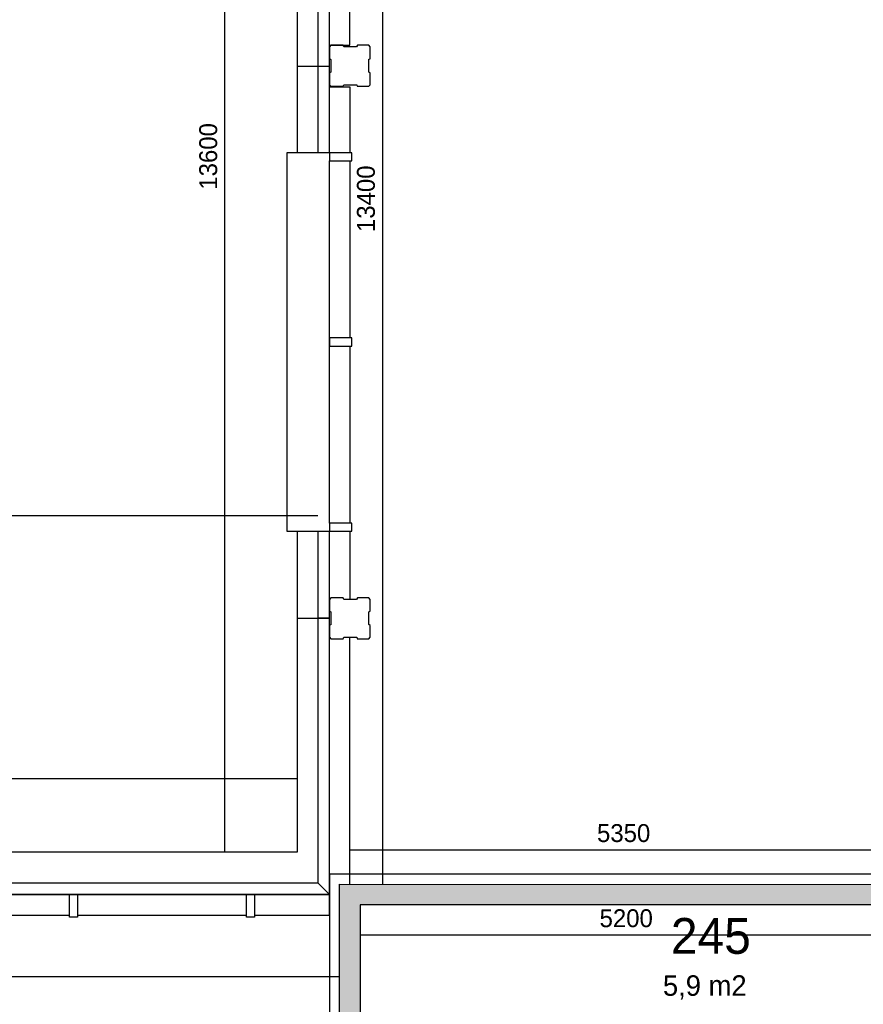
# Model space of a CAD drawing. Extents: x 393774 to 561444, y -100020 to -6220.
# Tile 20 of 47: x 519419 to 527660, y -70393 to -60770. Entities that reach past the tile are written whole.
import ezdxf

# ---------------------------------------------------------------- set-up
doc = ezdxf.new("R2010")
doc.units = 0
doc.header["$MEASUREMENT"] = 0
doc.header["$PDMODE"] = 35
doc.header["$PDSIZE"] = -0.5
doc.layers.get('0').update_dxf_attribs({"linetype": 'CONTINUOUS'})
doc.layers.get('DEFPOINTS').update_dxf_attribs({"linetype": 'CONTINUOUS'})
for name, color, linetype in [('AA$1A---_ARCEER', 252, 'CONTINUOUS'), ('AL21----_BUITENWAND', 252, 'CONTINUOUS'), ('AL22----_BINNENWAND', 252, 'CONTINUOUS'), ('AL31----_BUITENKOZIJN', 252, 'CONTINUOUS'), ('AL32----_BINNENKOZIJN', 252, 'CONTINUOUS'), ('AM$1A---_MAATVOERING', 252, 'CONTINUOUS'), ('Betonpalen', 252, 'CONTINUOUS'), ('LAYER01', 252, 'CONTINUOUS'), ('M2', 252, 'CONTINUOUS'), ('OMPARTIMENTERING', 252, 'CONTINUOUS')]:
    doc.layers.add(name, color=color, linetype=linetype)
doc.styles.add('B-01', font='b-gbp')
doc.dimstyles.new('BBA_STAND', dxfattribs={"dimtxt": 175, "dimasz": 1, "dimexe": 1, "dimexo": 0.001, "dimgap": 75, "dimtad": 1, "dimdec": 0, "dimzin": 0, "dimdsep": 46, "dimtxsty": 'B-01', "dimblk": 'NONE', "dimblk1": 'NONE', "dimblk2": 'PIJL1', "dimcen": 1, "dimse1": 1, "dimse2": 1, "dimclrd": 256, "dimclre": 1, "dimclrt": 256, "dimadec": 0, "dimazin": 0, "dimtfac": 1, "dimtdec": 0, "dimtmove": 0, "dimatfit": 0, "dimldrblk": 'PIJL1', "dimfxl": 1, "dimtolj": 1, "dimtzin": 0, "dimarcsym": 0})

# ---------------------------------------------------------------- blocks, each defined once
blk = doc.blocks.new('*D52')
at = {"layer": 'AM$1A---_MAATVOERING', "lineweight": -2, "transparency": 16777216}
blk.add_line((522964.9, -55820.1), (522964.9, -69219.9), dxfattribs=at)
at = {"layer": 'DEFPOINTS', "color": 0, "transparency": 16777216}
for p in [(523161.8, -55820.1), (522964.9, -69219.9), (523160.7, -69219.9)]:
    blk.add_point(p, dxfattribs=at)
at = {"layer": 'AM$1A---_MAATVOERING', "transparency": 16777216, "insert": (522802.4, -62520), "char_height": 175, "attachment_point": 5, "rotation": 90, "style": 'B-01'}
blk.add_mtext('\\A1;13400', dxfattribs=at)
blk = doc.blocks.new('_None')
blk = doc.blocks.new('PIJL1')
at = {"color": 1, "linetype": 'ByBlock'}
blk.add_line((0, 82.6), (0, -82.6), dxfattribs=at)
blk.add_solid([(-100, 16.7), (-100, -16.7), (0, 0)], dxfattribs=at)
blk = doc.blocks.new('*D58')
at = {"layer": 'AM$1A---_MAATVOERING', "lineweight": -2, "transparency": 16777216}
blk.add_line((522644.3, -68883.1), (527994.3, -68883.1), dxfattribs=at)
at = {"layer": 'DEFPOINTS', "color": 0, "transparency": 16777216}
for p in [(522644.3, -68641.1), (527994.3, -68641.1), (527994.3, -68883.1)]:
    blk.add_point(p, dxfattribs=at)
at = {"layer": 'AM$1A---_MAATVOERING', "transparency": 16777216, "insert": (525319.3, -68720.6), "char_height": 175, "attachment_point": 5, "style": 'B-01'}
blk.add_mtext('\\A1;5350', dxfattribs=at)
blk = doc.blocks.new('*D62')
at = {"layer": 'AM$1A---_MAATVOERING', "lineweight": -2, "transparency": 16777216}
blk.add_line((522744.3, -69715.1), (527944.3, -69715.1), dxfattribs=at)
at = {"layer": 'DEFPOINTS', "color": 0, "transparency": 16777216}
for p in [(527944.3, -69715.1), (522744.3, -69811.1), (527944.3, -69811.1)]:
    blk.add_point(p, dxfattribs=at)
at = {"layer": 'AM$1A---_MAATVOERING', "transparency": 16777216, "insert": (525344.3, -69552.6), "char_height": 175, "attachment_point": 5, "style": 'B-01'}
blk.add_mtext('\\A1;5200', dxfattribs=at)
blk = doc.blocks.new('*D63')
at = {"layer": 'AM$1A---_MAATVOERING', "lineweight": -2, "transparency": 16777216}
blk.add_line((522544.3, -70124.1), (514594.3, -70124.1), dxfattribs=at)
at = {"layer": 'DEFPOINTS', "color": 0, "transparency": 16777216}
for p in [(514594.3, -66333.1), (522544.3, -66333.1), (514594.3, -70124.1)]:
    blk.add_point(p, dxfattribs=at)
at = {"layer": 'AM$1A---_MAATVOERING', "transparency": 16777216, "insert": (518569.3, -69961.6), "char_height": 175, "attachment_point": 5, "style": 'B-01'}
blk.add_mtext('\\A1;7950', dxfattribs=at)
blk = doc.blocks.new('*D152')
at = {"layer": 'AM$1A---_MAATVOERING', "lineweight": -2, "transparency": 16777216}
blk.add_line((521424.4, -68906.1), (521424.4, -55306.1), dxfattribs=at)
at = {"layer": 'DEFPOINTS', "color": 0, "transparency": 16777216}
for p in [(521424.4, -55306.1), (522130.4, -55306.1), (521843.1, -68906.1)]:
    blk.add_point(p, dxfattribs=at)
at = {"layer": 'AM$1A---_MAATVOERING', "transparency": 16777216, "insert": (521261.9, -62106.1), "char_height": 175, "attachment_point": 5, "rotation": 90, "style": 'B-01'}
blk.add_mtext('\\A1;13600', dxfattribs=at)
blk = doc.blocks.new('*D153')
at = {"layer": 'AM$1A---_MAATVOERING', "lineweight": -2, "transparency": 16777216}
blk.add_line((522130.3, -68190.1), (497930.3, -68190.1), dxfattribs=at)
at = {"layer": 'DEFPOINTS', "color": 0, "transparency": 16777216}
for p in [(522130.3, -67763.1), (497930.3, -68190.1), (497930.3, -68906.2)]:
    blk.add_point(p, dxfattribs=at)
at = {"layer": 'AM$1A---_MAATVOERING', "transparency": 16777216, "insert": (510030.3, -68027.6), "char_height": 175, "attachment_point": 5, "style": 'B-01'}
blk.add_mtext('\\A1;24200', dxfattribs=at)

msp = doc.modelspace()

# ---------------------------------------------------------------- hatches: boundary and pattern name
at = {"layer": 'AA$1A---_ARCEER'}
msp.add_hatch(color=256, dxfattribs=at).paths.add_polyline_path([(522744.3, -69419.9), (527944.3, -69420.3), (527944.3, -75724.8), (528144.3, -75724.8), (528243.9, -75724.8), (528243.9, -75474.8), (528144.3, -75474.8), (528144.3, -69220.3), (528094.3, -69220.3), (528094.3, -69220.3), (527994.3, -69220.3), (527994.3, -69220.3), (522544.3, -69219.9), (522544.3, -75620.1), (522444.3, -75620.1), (522444.3, -75724.4), (522544.3, -75724.4), (522744.3, -75724.4)])

# ---------------------------------------------------------------- linework, layer by layer
at = {"layer": 'AL21----_BUITENWAND'}
for p, q in [((522130.3, -60370.1), (522130.3, -62070.1)), ((522330.3, -60370.1), (522330.3, -62070.1)), ((522444.3, -62070.1), (522444.3, -60370.1)), ((522644.3, -61020.1), (522644.3, -60370.1)), ((522444.3, -61020.1), (522644.3, -61020.1)), ((522130.3, -61222.9), (522444.3, -61222.9)), ((522444.3, -61425.8), (522644.3, -61425.8)), ((522644.3, -61425.8), (522644.3, -62070.1)), ((522444.3, -69520.1), (522444.3, -69320.2))]:
    msp.add_line(p, q, dxfattribs=at)
for points in [[(522130.3, -65770.1), (522130.3, -66620.1)], [(522130.3, -65770.1), (522130.3, -66620.1)], [(522330.3, -65770.1), (522330.3, -66620.1)], [(522330.3, -65770.1), (522330.3, -66620.1)], [(522444.3, -66620.1), (522444.3, -65770.1)], [(522444.3, -66620.1), (522444.3, -65770.1)], [(522644.3, -65770.1), (522644.3, -66435.1)], [(522644.3, -65770.1), (522644.3, -66435.1)], [(522130.3, -66620.1), (522130.3, -68906.1)], [(522130.3, -66620.1), (522130.3, -68906.1)], [(522130.3, -66620.1), (522330.3, -66620.1)], [(522130.3, -66620.1), (522330.3, -66620.1)], [(522330.3, -66620.1), (522444.3, -66620.1)], [(522330.3, -66620.1), (522444.3, -66620.1)], [(522130.3, -68906.1), (517244.3, -68906.1)], [(522130.3, -68906.1), (517244.3, -68906.1)], [(501044.2, -69320.2), (522444.2, -69320.1)], [(518174.3, -69520.1), (519904.3, -69520.1)], [(519984.3, -69520.1), (521634.3, -69520.1)], [(521714.3, -69520.1), (522444.3, -69520.1)]]:
    msp.add_lwpolyline(points, dxfattribs=at)
for points in [[(522330.3, -66620.1), (522330.3, -69206.2), (522444.3, -69320.2), (522444.3, -66620.1)], [(522330.3, -66620.1), (522330.3, -69206.2), (522444.3, -69320.2), (522444.3, -66620.1)], [(517244.3, -69206.1), (522330.3, -69206.1), (522444.3, -69320.1), (517244.3, -69320.1)], [(517244.3, -69206.1), (522330.3, -69206.1), (522444.3, -69320.1), (517244.3, -69320.1)], [(519904.3, -69320.1), (519984.3, -69320.1), (519984.3, -69540.1), (519904.3, -69540.1)], [(521634.3, -69320.1), (521714.3, -69320.1), (521714.3, -69540.1), (521634.3, -69540.1)]]:
    msp.add_lwpolyline(points, close=True, dxfattribs=at)
at = {"layer": 'AL22----_BINNENWAND'}
for points in [[(522330.3, -65620.1), (494644.3, -65620.1), (494644.3, -100020.1), (529044.3, -100020.1), (529044.3, -88834)], [(522544.3, -75620.1), (522544.3, -69219.9)], [(522544.3, -69219.9), (528144.3, -69220.3)], [(522744.3, -69419.9), (522744.3, -75724.4)], [(527944.3, -69420.3), (522744.3, -69419.9)]]:
    msp.add_lwpolyline(points, dxfattribs=at)
at = {"layer": 'AL31----_BUITENKOZIJN'}
for points in [[(522330.3, -62070.1), (522030.3, -62070.1), (522030.3, -65770.1), (522130.3, -65770.1)], [(522444.3, -62070.1), (522030.3, -62070.1), (522030.3, -65770.1), (522130.3, -65770.1)], [(522444.3, -65690.1), (522444.3, -62150.1)], [(522644.3, -62150.1), (522644.3, -63880.1)], [(522444.3, -63960.1), (522444.3, -63880.1)], [(522444.3, -63960.1), (522444.3, -63880.1)], [(522644.3, -63960.1), (522644.3, -65690.1)], [(522030.3, -65770.1), (522444.3, -65770.1)]]:
    msp.add_lwpolyline(points, dxfattribs=at)
for points in [[(522444.3, -62070.1), (522444.3, -62150.1), (522664.3, -62150.1), (522664.3, -62070.1)], [(522444.3, -62070.1), (522444.3, -62150.1), (522664.3, -62150.1), (522664.3, -62070.1)], [(522444.3, -63880.1), (522444.3, -63960.1), (522664.3, -63960.1), (522664.3, -63880.1)], [(522444.3, -63880.1), (522444.3, -63960.1), (522664.3, -63960.1), (522664.3, -63880.1)], [(522444.3, -65690.1), (522444.3, -65770.1), (522664.3, -65770.1), (522664.3, -65690.1)], [(522444.3, -65690.1), (522444.3, -65770.1), (522664.3, -65770.1), (522664.3, -65690.1)]]:
    msp.add_lwpolyline(points, close=True, dxfattribs=at)
at = {"layer": 'AL32----_BINNENKOZIJN'}
msp.add_lwpolyline([(522644.3, -69219.9), (522644.3, -66805.1)], dxfattribs=at)
at = {"layer": 'Betonpalen'}
for p, q in [((522459.4, -61020.1), (522444.4, -61035.1)), ((522459.4, -61020.1), (522444.4, -61035.1)), ((522444.4, -61035.1), (522444.4, -61150.1)), ((522444.4, -61035.1), (522444.4, -61150.1)), ((522580.4, -61020.1), (522459.4, -61020.1)), ((522580.4, -61020.1), (522459.4, -61020.1)), ((522585.4, -61035.1), (522580.4, -61020.1)), ((522585.4, -61035.1), (522580.4, -61020.1)), ((522710.4, -61035.1), (522585.4, -61035.1)), ((522710.4, -61035.1), (522585.4, -61035.1)), ((522718.4, -61020.1), (522710.4, -61035.1)), ((522718.4, -61020.1), (522710.4, -61035.1)), ((522829.4, -61020.1), (522718.4, -61020.1)), ((522829.4, -61020.1), (522718.4, -61020.1)), ((522844.4, -61035.1), (522829.4, -61020.1)), ((522844.4, -61035.1), (522829.4, -61020.1)), ((522844.4, -61152.1), (522844.4, -61035.1)), ((522844.4, -61152.1), (522844.4, -61035.1)), ((522444.4, -61150.1), (522459.4, -61158.1)), ((522444.4, -61150.1), (522459.4, -61158.1)), ((522459.4, -61158.1), (522459.4, -61283.1)), ((522459.4, -61158.1), (522459.4, -61283.1)), ((522829.4, -61157.1), (522844.4, -61152.1)), ((522829.4, -61157.1), (522844.4, -61152.1)), ((522829.4, -61282.1), (522829.4, -61157.1)), ((522829.4, -61282.1), (522829.4, -61157.1)), ((522459.4, -61283.1), (522444.4, -61288.1)), ((522459.4, -61283.1), (522444.4, -61288.1)), ((522444.4, -61288.1), (522444.4, -61405.1)), ((522444.4, -61288.1), (522444.4, -61405.1)), ((522844.4, -61290.1), (522829.4, -61282.1)), ((522844.4, -61290.1), (522829.4, -61282.1)), ((522844.4, -61405.1), (522844.4, -61290.1)), ((522844.4, -61405.1), (522844.4, -61290.1)), ((522444.4, -61405.1), (522459.4, -61420.1)), ((522444.4, -61405.1), (522459.4, -61420.1)), ((522459.4, -61420.1), (522578.4, -61420.1)), ((522459.4, -61420.1), (522578.4, -61420.1)), ((522578.4, -61420.1), (522586.4, -61405.1)), ((522578.4, -61420.1), (522586.4, -61405.1)), ((522586.4, -61405.1), (522711.4, -61405.1)), ((522586.4, -61405.1), (522711.4, -61405.1)), ((522711.4, -61405.1), (522716.4, -61420.1)), ((522711.4, -61405.1), (522716.4, -61420.1)), ((522716.4, -61420.1), (522829.4, -61420.1)), ((522716.4, -61420.1), (522829.4, -61420.1)), ((522829.4, -61420.1), (522844.4, -61405.1)), ((522829.4, -61420.1), (522844.4, -61405.1)), ((522459.4, -66420.1), (522444.4, -66435.1)), ((522459.4, -66420.1), (522444.4, -66435.1)), ((522444.4, -66435.1), (522444.4, -66550.1)), ((522444.4, -66435.1), (522444.4, -66550.1)), ((522580.4, -66420.1), (522459.4, -66420.1)), ((522580.4, -66420.1), (522459.4, -66420.1)), ((522585.4, -66435.1), (522580.4, -66420.1)), ((522585.4, -66435.1), (522580.4, -66420.1)), ((522710.4, -66435.1), (522585.4, -66435.1)), ((522710.4, -66435.1), (522585.4, -66435.1)), ((522718.4, -66420.1), (522710.4, -66435.1)), ((522718.4, -66420.1), (522710.4, -66435.1)), ((522829.4, -66420.1), (522718.4, -66420.1)), ((522829.4, -66420.1), (522718.4, -66420.1)), ((522844.4, -66435.1), (522829.4, -66420.1)), ((522844.4, -66435.1), (522829.4, -66420.1)), ((522844.4, -66552.1), (522844.4, -66435.1)), ((522844.4, -66552.1), (522844.4, -66435.1)), ((522444.4, -66550.1), (522459.4, -66558.1)), ((522444.4, -66550.1), (522459.4, -66558.1)), ((522459.4, -66558.1), (522459.4, -66683.1)), ((522459.4, -66558.1), (522459.4, -66683.1)), ((522829.4, -66557.1), (522844.4, -66552.1)), ((522829.4, -66557.1), (522844.4, -66552.1)), ((522829.4, -66682.1), (522829.4, -66557.1)), ((522829.4, -66682.1), (522829.4, -66557.1)), ((522459.4, -66683.1), (522444.4, -66688.1)), ((522459.4, -66683.1), (522444.4, -66688.1)), ((522844.4, -66690.1), (522829.4, -66682.1)), ((522844.4, -66690.1), (522829.4, -66682.1)), ((522444.4, -66688.1), (522444.4, -66805.1)), ((522444.4, -66688.1), (522444.4, -66805.1)), ((522844.4, -66805.1), (522844.4, -66690.1)), ((522844.4, -66805.1), (522844.4, -66690.1)), ((522444.4, -66805.1), (522459.4, -66820.1)), ((522444.4, -66805.1), (522459.4, -66820.1)), ((522459.4, -66820.1), (522578.4, -66820.1)), ((522459.4, -66820.1), (522578.4, -66820.1)), ((522578.4, -66820.1), (522586.4, -66805.1)), ((522578.4, -66820.1), (522586.4, -66805.1)), ((522586.4, -66805.1), (522711.4, -66805.1)), ((522586.4, -66805.1), (522711.4, -66805.1)), ((522711.4, -66805.1), (522716.4, -66820.1)), ((522711.4, -66805.1), (522716.4, -66820.1)), ((522716.4, -66820.1), (522829.4, -66820.1)), ((522716.4, -66820.1), (522829.4, -66820.1)), ((522829.4, -66820.1), (522844.4, -66805.1)), ((522829.4, -66820.1), (522844.4, -66805.1))]:
    msp.add_line(p, q, dxfattribs=at)
at = {"layer": 'OMPARTIMENTERING', "ltscale": 800}
msp.add_lwpolyline([(522444.3, -85850.5), (528243.2, -85850.5), (528244.3, -69120), (522444.3, -69120)], close=True, dxfattribs=at)

# ---------------------------------------------------------------- texts
at = {"layer": 'LAYER01', "style": 'B-01'}
msp.add_text('245', height=350, rotation=0, dxfattribs=at).set_placement((525781, -69899.4))
at = {"layer": 'M2', "insert": (525703, -70109.3), "char_height": 200, "width": 1805, "attachment_point": 1, "style": 'B-01'}
msp.add_mtext('5,9 m2', dxfattribs=at)

# ---------------------------------------------------------------- dimensions: what is measured, and where the dimension line sits
at = {"layer": 'AM$1A---_MAATVOERING'}
for base, p1, p2, picture, middle in [((521424.4, -55306.1), (521843.1, -68906.1), (522130.4, -55306.1), '*D152', (521261.9, -62106.1)), ((522964.9, -69219.9), (523161.8, -55820.1), (523160.7, -69219.9), '*D52', (522802.4, -62520))]:
    dim = msp.add_linear_dim(base=base, p1=p1, p2=p2, angle=270, dimstyle='BBA_STAND', dxfattribs=at)
    dim.commit()
    dim.dimension.update_dxf_attribs({"geometry": picture, "text_midpoint": middle})
for base, p1, p2, picture, middle in [((514594.3, -70124.1), (522544.3, -66333.1), (514594.3, -66333.1), '*D63', (518569.3, -69961.6)), ((497930.3, -68190.1), (522130.3, -67763.1), (497930.3, -68906.2), '*D153', (510030.3, -68027.6)), ((527994.3, -68883.1), (522644.3, -68641.1), (527994.3, -68641.1), '*D58', (525319.3, -68720.6)), ((527944.3, -69715.1), (522744.3, -69811.1), (527944.3, -69811.1), '*D62', (525344.3, -69552.6))]:
    dim = msp.add_linear_dim(base=base, p1=p1, p2=p2, dimstyle='BBA_STAND', dxfattribs=at)
    dim.commit()
    dim.dimension.update_dxf_attribs({"geometry": picture, "text_midpoint": middle})

doc.saveas('drawing.dxf')
